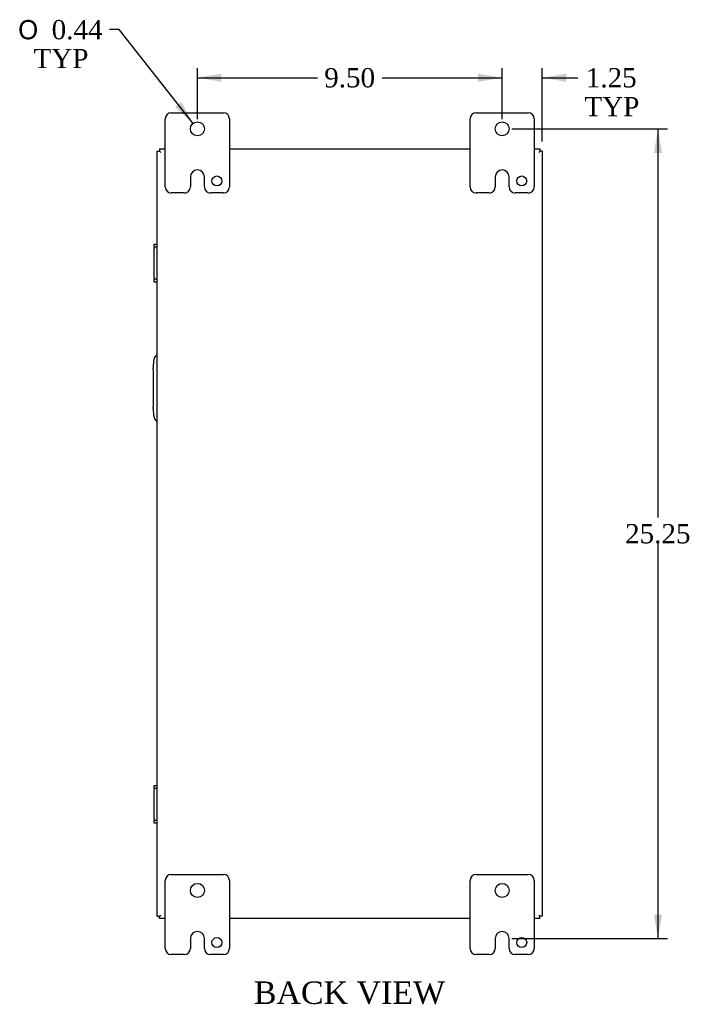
# Model space of a CAD drawing. Header units: inches. Extents: x 9 to 119, y 2 to 80.
# Tile 6 of 8: x 88 to 109, y 24 to 55. Entities that reach past the tile are written whole.
import ezdxf
from ezdxf.enums import TextEntityAlignment as Align

# ---------------------------------------------------------------- set-up
doc = ezdxf.new("R2010")
doc.units = ezdxf.units.IN
doc.header["$MEASUREMENT"] = 0
for name, color, linetype in [('COM40153-2', 7, 'CONTINUOUS'), ('COM42667', 7, 'CONTINUOUS'), ('COM48474', 7, 'CONTINUOUS'), ('DEFAULT', 7, 'CONTINUOUS'), ('FET07710', 7, 'CONTINUOUS')]:
    doc.layers.add(name, color=color, linetype=linetype)
doc.styles.add('SEACAD_SOLID_EDGE_ANSI1_SY', font='txt')
doc.styles.add('SEACAD_TIMES_NEW_ROMAN', font='times.ttf')

# ---------------------------------------------------------------- blocks, each defined once
blk = doc.blocks.new('GDIMGGROUP3')
at = {"layer": 'DEFAULT', "linetype": 'Continuous'}
for points in [[(94.653, 52.932), (93.903, 52.807), (94.653, 52.682)], [(102.653, 52.932), (102.653, 52.682), (103.403, 52.807)]]:
    blk.add_hatch(color=136, dxfattribs=at).paths.add_polyline_path(points)
at = {"layer": 'DEFAULT', "color": 136, "linetype": 'Continuous'}
for p, q in [((93.903, 51.513), (93.903, 53.107)), ((103.403, 51.513), (103.403, 53.107)), ((93.903, 52.807), (97.646, 52.807)), ((99.659, 52.807), (103.403, 52.807))]:
    blk.add_line(p, q, dxfattribs=at)
at = {"layer": 'DEFAULT', "color": 136, "linetype": 'Continuous', "style": 'SEACAD_TIMES_NEW_ROMAN'}
blk.add_text('9.50', height=0.6, dxfattribs=at).set_placement((97.856, 53.107), align=Align.TOP_LEFT)
blk = doc.blocks.new('GDIMGGROUP4')
at = {"layer": 'DEFAULT', "linetype": 'Continuous'}
for points in [[(108.384, 50.463), (108.259, 51.213), (108.134, 50.463)], [(108.384, 26.713), (108.134, 26.713), (108.259, 25.963)]]:
    blk.add_hatch(color=136, dxfattribs=at).paths.add_polyline_path(points)
at = {"layer": 'DEFAULT', "color": 136, "linetype": 'Continuous'}
for p, q in [((103.703, 51.213), (108.559, 51.213)), ((108.259, 51.213), (108.259, 39.098)), ((108.259, 38.288), (108.259, 25.963)), ((103.703, 25.963), (108.559, 25.963))]:
    blk.add_line(p, q, dxfattribs=at)
at = {"layer": 'DEFAULT', "color": 136, "linetype": 'Continuous', "style": 'SEACAD_TIMES_NEW_ROMAN'}
blk.add_text('25.25', height=0.6, dxfattribs=at).set_placement((107.235, 38.888), align=Align.TOP_LEFT)
blk = doc.blocks.new('GDIMGGROUP5')
at = {"layer": 'DEFAULT', "linetype": 'Continuous'}
for points in [[(102.653, 52.932), (102.653, 52.682), (103.403, 52.807)], [(105.403, 52.932), (104.653, 52.807), (105.403, 52.682)]]:
    blk.add_hatch(color=136, dxfattribs=at).paths.add_polyline_path(points)
at = {"layer": 'DEFAULT', "color": 136, "linetype": 'Continuous'}
for p, q in [((103.403, 51.731), (103.403, 53.107)), ((104.653, 50.816), (104.653, 53.107)), ((101.903, 52.807), (103.403, 52.807)), ((104.653, 52.807), (105.458, 52.807)), ((105.458, 52.807), (105.758, 52.807))]:
    blk.add_line(p, q, dxfattribs=at)
at = {"layer": 'DEFAULT', "color": 136, "linetype": 'Continuous', "style": 'SEACAD_TIMES_NEW_ROMAN'}
for s, p in [('1.25', (106.01, 53.107)), ('TYP', (105.968, 52.207))]:
    blk.add_text(s, height=0.6, dxfattribs=at).set_placement(p, align=Align.TOP_LEFT)
blk = doc.blocks.new('GDIMGGROUP15')
at = {"layer": 'DEFAULT', "linetype": 'Continuous'}
blk.add_hatch(color=136, dxfattribs=at).paths.add_polyline_path([(93.205, 51.896), (93.767, 51.384), (93.401, 52.051)])
at = {"layer": 'DEFAULT', "color": 136, "linetype": 'Continuous'}
for p, q in [((91.463, 54.306), (91.163, 54.306)), ((93.767, 51.384), (91.463, 54.306))]:
    blk.add_line(p, q, dxfattribs=at)
for s, style, p in [('O', 'SEACAD_SOLID_EDGE_ANSI1_SY', (88.317, 54.606)), ('0.44', 'SEACAD_TIMES_NEW_ROMAN', (89.361, 54.606)), ('TYP', 'SEACAD_TIMES_NEW_ROMAN', (88.796, 53.706))]:
    blk.add_text(s, height=0.6, dxfattribs=dict(at, style=style)).set_placement(p, align=Align.TOP_LEFT)

msp = doc.modelspace()

# ---------------------------------------------------------------- linework, layer by layer
at = {"layer": 'COM40153-2', "color": 7, "linetype": 'Continuous'}
for p, q in [((92.528, 43.713), (92.557, 44.047)), ((92.528, 43.713), (92.528, 42.542)), ((92.557, 42.208), (92.528, 42.542))]:
    msp.add_line(p, q, dxfattribs=at)
for centre, start, end in [((92.681, 44.036), 103.3006, 175), ((92.681, 42.219), 185, 256.6994)]:
    msp.add_arc(centre, 0.125, start, end, dxfattribs=at)
at = {"layer": 'COM42667', "color": 7, "linetype": 'Continuous'}
for p, q in [((92.557, 47.519), (92.557, 47.614)), ((92.557, 47.614), (92.653, 47.614)), ((92.557, 47.519), (92.557, 47.471)), ((92.653, 47.519), (92.557, 47.519)), ((92.557, 46.58), (92.557, 47.471)), ((92.557, 46.58), (92.557, 46.532)), ((92.557, 46.437), (92.557, 46.532)), ((92.557, 46.532), (92.653, 46.532)), ((92.653, 46.437), (92.557, 46.437)), ((92.557, 30.644), (92.557, 30.739)), ((92.557, 30.739), (92.653, 30.739)), ((92.557, 30.644), (92.557, 30.596)), ((92.653, 30.644), (92.557, 30.644)), ((92.557, 29.704), (92.557, 30.596)), ((92.557, 29.704), (92.557, 29.656)), ((92.557, 29.561), (92.557, 29.656)), ((92.557, 29.656), (92.653, 29.656)), ((92.653, 29.561), (92.557, 29.561))]:
    msp.add_line(p, q, dxfattribs=at)
at = {"layer": 'COM48474', "color": 7, "linetype": 'Continuous'}
for p, q in [((92.653, 50.516), (92.725, 50.516)), ((92.653, 26.66), (92.653, 50.516)), ((92.725, 50.588), (92.725, 50.516)), ((92.725, 50.588), (92.903, 50.588)), ((92.725, 50.516), (92.761, 50.48)), ((92.725, 50.516), (92.761, 50.48)), ((94.903, 50.588), (102.403, 50.588)), ((104.403, 50.588), (104.581, 50.588)), ((104.581, 50.516), (104.545, 50.48)), ((104.581, 50.516), (104.545, 50.48)), ((104.581, 50.588), (104.581, 50.516)), ((104.653, 50.516), (104.581, 50.516)), ((104.653, 50.516), (104.653, 26.66)), ((92.653, 26.66), (92.725, 26.66)), ((92.725, 26.66), (92.761, 26.696)), ((92.725, 26.66), (92.761, 26.696)), ((92.725, 26.588), (92.725, 26.66)), ((92.903, 26.588), (92.725, 26.588)), ((102.403, 26.588), (94.903, 26.588)), ((104.581, 26.588), (104.403, 26.588)), ((104.581, 26.66), (104.545, 26.696)), ((104.581, 26.66), (104.545, 26.696)), ((104.581, 26.588), (104.581, 26.66)), ((104.653, 26.66), (104.581, 26.66))]:
    msp.add_line(p, q, dxfattribs=at)
at = {"layer": 'FET07710', "color": 7, "linetype": 'Continuous'}
for p, q in [((93.09, 51.713), (94.715, 51.713)), ((102.59, 51.713), (104.215, 51.713)), ((92.903, 49.4), (92.903, 51.525)), ((94.903, 51.525), (94.903, 49.4)), ((102.403, 49.4), (102.403, 51.525)), ((104.403, 51.525), (104.403, 49.4)), ((93.903, 49.931), (93.903, 49.931)), ((103.403, 49.931), (103.403, 49.931)), ((93.685, 49.713), (93.685, 49.4)), ((94.121, 49.4), (94.121, 49.713)), ((103.185, 49.713), (103.185, 49.4)), ((103.621, 49.4), (103.621, 49.713)), ((93.497, 49.213), (93.09, 49.213)), ((94.715, 49.213), (94.309, 49.213)), ((102.997, 49.213), (102.59, 49.213)), ((104.215, 49.213), (103.809, 49.213)), ((93.09, 27.963), (94.715, 27.963)), ((102.59, 27.963), (104.215, 27.963)), ((92.903, 25.65), (92.903, 27.775)), ((94.903, 27.775), (94.903, 25.65)), ((102.403, 25.65), (102.403, 27.775)), ((104.403, 27.775), (104.403, 25.65)), ((93.903, 26.181), (93.903, 26.181)), ((103.403, 26.181), (103.403, 26.181)), ((93.685, 25.963), (93.685, 25.65)), ((94.121, 25.65), (94.121, 25.963)), ((103.185, 25.963), (103.185, 25.65)), ((103.621, 25.65), (103.621, 25.963)), ((93.497, 25.463), (93.09, 25.463)), ((94.715, 25.463), (94.309, 25.463)), ((102.997, 25.463), (102.59, 25.463)), ((104.215, 25.463), (103.809, 25.463))]:
    msp.add_line(p, q, dxfattribs=at)
for centre, radius in [((93.903, 51.213), 0.219), ((103.403, 51.213), 0.219), ((94.512, 49.588), 0.156), ((104.012, 49.588), 0.156), ((93.903, 27.463), 0.219), ((103.403, 27.463), 0.219), ((94.512, 25.838), 0.156), ((104.012, 25.838), 0.156)]:
    msp.add_circle(centre, radius, dxfattribs=at)
for centre, radius, start, end in [((93.09, 51.525), 0.188, 90, 180), ((94.715, 51.525), 0.188, 0, 90), ((102.59, 51.525), 0.188, 90, 180), ((104.215, 51.525), 0.188, 0, 90), ((93.903, 49.713), 0.218, 90, 180), ((93.903, 49.713), 0.218, 0, 90), ((103.403, 49.713), 0.218, 90, 180), ((103.403, 49.713), 0.218, 0, 90), ((93.09, 49.4), 0.188, 180, 270), ((93.497, 49.4), 0.188, 270, 0), ((94.309, 49.4), 0.188, 180, 270), ((94.715, 49.4), 0.188, 270, 0), ((102.59, 49.4), 0.188, 180, 270), ((102.997, 49.4), 0.188, 270, 0), ((103.809, 49.4), 0.188, 180, 270), ((104.215, 49.4), 0.188, 270, 0), ((93.09, 27.775), 0.188, 90, 180), ((94.715, 27.775), 0.188, 0, 90), ((102.59, 27.775), 0.188, 90, 180), ((104.215, 27.775), 0.188, 0, 90), ((93.903, 25.963), 0.218, 90, 180), ((93.903, 25.963), 0.218, 0, 90), ((103.403, 25.963), 0.218, 90, 180), ((103.403, 25.963), 0.218, 0, 90), ((93.09, 25.65), 0.188, 180, 270), ((93.497, 25.65), 0.188, 270, 0), ((94.309, 25.65), 0.188, 180, 270), ((94.715, 25.65), 0.188, 270, 0), ((102.59, 25.65), 0.188, 180, 270), ((102.997, 25.65), 0.188, 270, 0), ((103.809, 25.65), 0.188, 180, 270), ((104.215, 25.65), 0.188, 270, 0)]:
    msp.add_arc(centre, radius, start, end, dxfattribs=at)

# ---------------------------------------------------------------- block references
at = {"layer": 'DEFAULT', "color": 7}
for name in ['GDIMGGROUP15', 'GDIMGGROUP3', 'GDIMGGROUP5', 'GDIMGGROUP4']:
    msp.add_blockref(name, (0, 0), dxfattribs=at)

# ---------------------------------------------------------------- texts
at = {"layer": 'DEFAULT', "color": 7, "linetype": 'Continuous', "style": 'SEACAD_TIMES_NEW_ROMAN'}
msp.add_text('BACK VIEW', height=0.7, dxfattribs=at).set_placement((95.663, 24.625), align=Align.TOP_LEFT)

doc.saveas('drawing.dxf')
